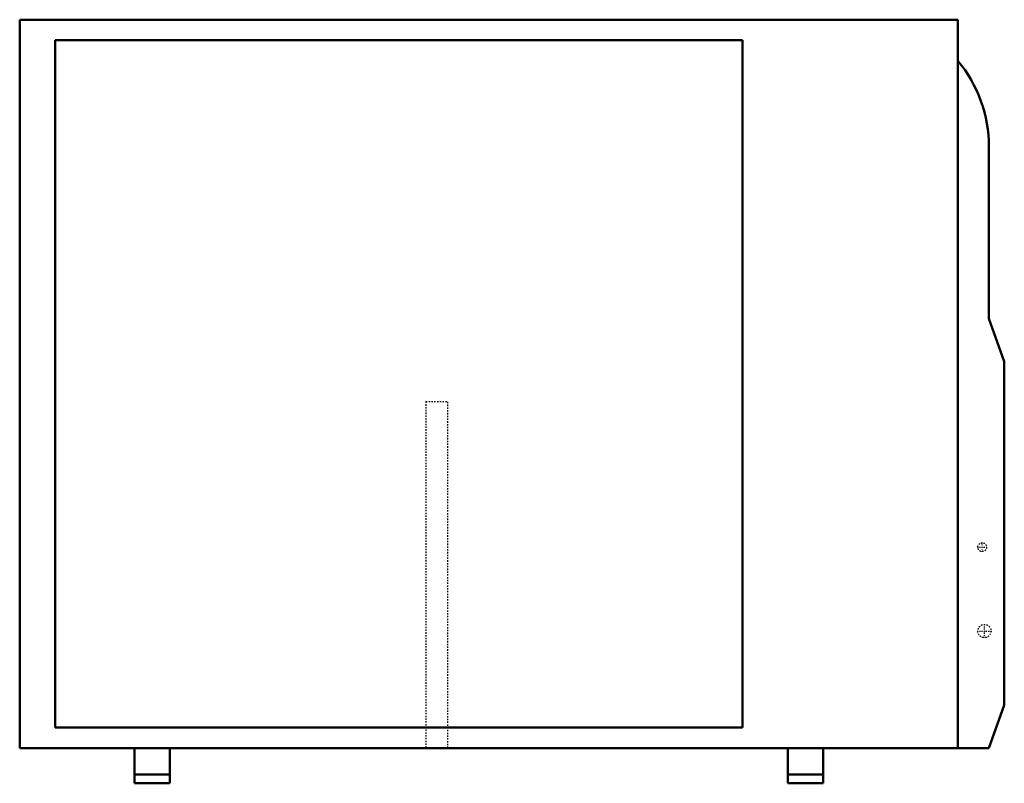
# Model space of a CAD drawing. Header units: millimetres. Extents: x -354 to 354, y 0 to 549.
import ezdxf

# ---------------------------------------------------------------- set-up
doc = ezdxf.new("R2010")
doc.units = ezdxf.units.MM
doc.linetypes.add('Center', pattern=[1.5, 0.45, -0.5, 0.05, -0.5])
doc.linetypes.add('Dashed', pattern=[2, 1, -1])
for name, color, linetype, lineweight in [('AM_0', 7, 'Continuous', 50), ('AM_7', 7, 'Center', 25), ('AM_9', 6, 'Dashed', 25)]:
    doc.layers.add(name, color=color, linetype=linetype, lineweight=lineweight)

# ---------------------------------------------------------------- blocks, each defined once
blk = doc.blocks.new('1_RXP09AVJU9_PART8_0_in_RXP09AVJU9_0')
at = {"layer": 'AM_0'}
for p, q in [((320.675, 549.275), (-354.0125, 549.275)), ((-354.0125, 549.275), (-354.0125, 25.4)), ((320.675, 25.4), (320.675, 549.275)), ((-354.0125, 25.4), (-271.4625, 25.4)), ((-246.0625, 25.4), (198.4375, 25.4)), ((223.8375, 25.4), (320.675, 25.4))]:
    blk.add_line(p, q, dxfattribs=at)
blk = doc.blocks.new('2_RXP09AVJU9_PART7_0_in_RXP09AVJU9_0')
at = {"layer": 'AM_0'}
for p, q in [((342.9, 334.37), (342.9, 457.95)), ((354.01, 303.47), (342.9, 334.37)), ((354.01, 56.3), (354.01, 303.47)), ((342.9, 25.4), (354.01, 56.3)), ((320.68, 25.4), (342.9, 25.4))]:
    blk.add_line(p, q, dxfattribs=at)
blk.add_arc((245.88, 457.95), 97.02, 360, 39.56387, dxfattribs=at)
blk = doc.blocks.new('3_RXP09AVJU9_PART6_0_in_RXP09AVJU9_0')
at = {"layer": 'AM_0'}
for p, q in [((-328.6125, 534.51125), (-328.6125, 40.16375)), ((165.735, 534.51125), (-328.6125, 534.51125)), ((165.735, 40.16375), (165.735, 534.51125)), ((-328.6125, 40.16375), (165.735, 40.16375))]:
    blk.add_line(p, q, dxfattribs=at)
blk = doc.blocks.new('4_RXP09AVJU9_PART5_0_in_RXP09AVJU9_0')
at = {"layer": 'AM_0'}
for p, q in [((-271.4625, 0), (-271.4625, 25.4)), ((-271.4625, 25.4), (-246.0625, 25.4)), ((-246.0625, 25.4), (-246.0625, 0)), ((-271.4625, 6.35), (-246.0625, 6.35)), ((-271.4625, 0), (-246.0625, 0))]:
    blk.add_line(p, q, dxfattribs=at)
blk = doc.blocks.new('5_RXP09AVJU9_PART4_0_in_RXP09AVJU9_0')
at = {"layer": 'AM_0'}
for p, q in [((198.4375, 0), (198.4375, 25.4)), ((223.8375, 25.4), (198.4375, 25.4)), ((223.8375, 25.4), (223.8375, 0)), ((223.8375, 6.35), (198.4375, 6.35)), ((223.8375, 0), (198.4375, 0))]:
    blk.add_line(p, q, dxfattribs=at)
blk = doc.blocks.new('6_RXP09AVJU9_PART3_0_in_RXP09AVJU9_0')
at = {"layer": 'AM_7'}
for p, q in [((339.725, 104.536875), (339.725, 114.538125)), ((334.724375, 109.5375), (344.725625, 109.5375))]:
    blk.add_line(p, q, dxfattribs=at)
at = {"layer": 'AM_9'}
blk.add_circle((339.725, 109.5375), 4.7625, dxfattribs=at)
blk = doc.blocks.new('7_RXP09AVJU9_PART2_0_in_RXP09AVJU9_0')
at = {"layer": 'AM_7'}
for p, q in [((338.1375, 166.52875), (338.1375, 173.19625)), ((334.80375, 169.8625), (341.47125, 169.8625))]:
    blk.add_line(p, q, dxfattribs=at)
at = {"layer": 'AM_9'}
blk.add_circle((338.1375, 169.8625), 3.175, dxfattribs=at)
blk = doc.blocks.new('8_RXP09AVJU9_PART1_0_in_RXP09AVJU9_0')
at = {"layer": 'AM_9'}
for p, q in [((-61.9125, 274.6375), (-46.0375, 274.6375)), ((-61.9125, 274.6375), (-61.9125, 25.4)), ((-46.0375, 25.4), (-46.0375, 274.6375))]:
    blk.add_line(p, q, dxfattribs=at)

msp = doc.modelspace()

# ---------------------------------------------------------------- block references
for name in ['1_RXP09AVJU9_PART8_0_in_RXP09AVJU9_0', '3_RXP09AVJU9_PART6_0_in_RXP09AVJU9_0', '2_RXP09AVJU9_PART7_0_in_RXP09AVJU9_0', '8_RXP09AVJU9_PART1_0_in_RXP09AVJU9_0', '7_RXP09AVJU9_PART2_0_in_RXP09AVJU9_0', '6_RXP09AVJU9_PART3_0_in_RXP09AVJU9_0', '4_RXP09AVJU9_PART5_0_in_RXP09AVJU9_0', '5_RXP09AVJU9_PART4_0_in_RXP09AVJU9_0']:
    msp.add_blockref(name, (0, 0))

doc.saveas('drawing.dxf')
